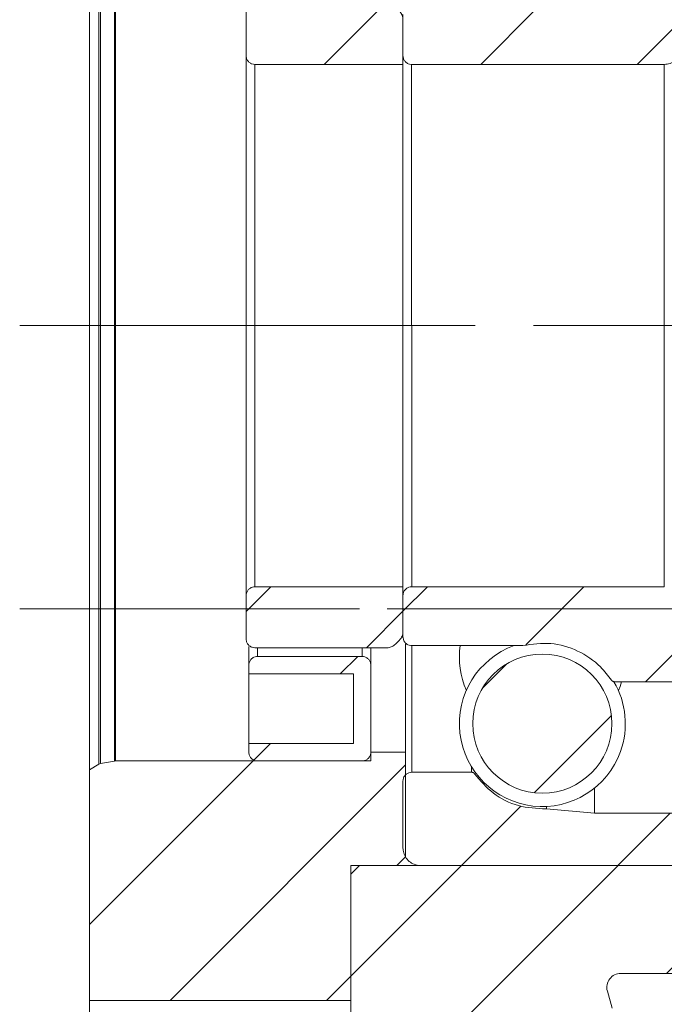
# Model space of a CAD drawing. Header units: millimetres. Extents: x 60 to 243, y 20 to 195.
# Tile 3 of 8: x 175 to 193, y 49 to 77. Entities that reach past the tile are written whole.
import ezdxf

# ---------------------------------------------------------------- set-up
doc = ezdxf.new("R2010")
doc.units = ezdxf.units.MM
doc.linetypes.add('CENTERX2', pattern=[20.32, 12.7, -2.54, 2.54, -2.54])
doc.layers.add('FORMAT', color=7, linetype='Continuous')

msp = doc.modelspace()

# ---------------------------------------------------------------- hatches: boundary and pattern name
at = {"linetype": 'Continuous', "lineweight": 0}
h = msp.add_hatch(dxfattribs=at)
h.set_pattern_fill('ANSI31', style=0)
edge = h.paths.add_edge_path(flags=0)
edge.add_line((185.553, 76.968), (185.553, 75.781))
edge.add_spline(control_points=[(185.553, 75.781), (185.553, 75.769), (185.554, 75.757), (185.556, 75.745), (185.56, 75.717), (185.569, 75.69), (185.582, 75.665), (185.595, 75.64), (185.612, 75.617), (185.632, 75.598), (185.653, 75.579), (185.677, 75.563), (185.703, 75.552), (185.728, 75.541), (185.756, 75.534), (185.784, 75.532), (185.79, 75.531), (185.797, 75.531), (185.803, 75.531)], knot_values=[0.000096, 0.000096, 0.000096, 0.000096, 0.000168, 0.000168, 0.000168, 0.000336, 0.000336, 0.000336, 0.000504, 0.000504, 0.000504, 0.000672, 0.000672, 0.000672, 0.000839, 0.000839, 0.000839, 0.000877, 0.000877, 0.000877, 0.000877], weights=[1, 1, 1, 1, 1, 1, 1, 1, 1, 1, 1, 1, 1, 1, 1, 1, 1, 1, 1], degree=3, periodic=0)
edge.add_line((185.803, 75.531), (193.053, 75.531))
edge.add_spline(control_points=[(193.053, 75.531), (193.109, 75.531), (193.166, 75.541), (193.219, 75.559), (193.271, 75.578), (193.322, 75.606), (193.365, 75.641), (193.409, 75.676), (193.447, 75.719), (193.477, 75.766), (193.507, 75.814), (193.529, 75.867), (193.541, 75.921), (193.549, 75.957), (193.553, 75.994), (193.553, 76.031)], knot_values=[0, 0, 0, 0, 0.000336, 0.000336, 0.000336, 0.000672, 0.000672, 0.000672, 0.001007, 0.001007, 0.001007, 0.001343, 0.001343, 0.001343, 0.001564, 0.001564, 0.001564, 0.001564], weights=[1, 1, 1, 1, 1, 1, 1, 1, 1, 1, 1, 1, 1, 1, 1, 1], degree=3, periodic=0)
edge.add_line((193.553, 76.031), (193.553, 78.006))
edge.add_spline(control_points=[(193.553, 78.006), (193.553, 78.016), (193.553, 78.026), (193.551, 78.035), (193.548, 78.063), (193.54, 78.09), (193.528, 78.116), (193.516, 78.141), (193.499, 78.164), (193.479, 78.184), (193.459, 78.204), (193.436, 78.22), (193.41, 78.232), (193.385, 78.244), (193.357, 78.252), (193.329, 78.255), (193.321, 78.256), (193.312, 78.256), (193.303, 78.256)], knot_values=[0.000782, 0.000782, 0.000782, 0.000782, 0.000839, 0.000839, 0.000839, 0.001007, 0.001007, 0.001007, 0.001175, 0.001175, 0.001175, 0.001343, 0.001343, 0.001343, 0.001511, 0.001511, 0.001511, 0.001563, 0.001563, 0.001563, 0.001563], weights=[1, 1, 1, 1, 1, 1, 1, 1, 1, 1, 1, 1, 1, 1, 1, 1, 1, 1, 1], degree=3, periodic=0)
edge.add_line((193.303, 78.256), (191.618, 78.256))
edge.add_spline(control_points=[(191.618, 78.256), (191.607, 78.256), (191.596, 78.254), (191.585, 78.251), (191.575, 78.247), (191.565, 78.241), (191.556, 78.234), (191.548, 78.228), (191.541, 78.22), (191.535, 78.212)], knot_values=[0, 0, 0, 0, 0.000067, 0.000067, 0.000067, 0.000134, 0.000134, 0.000134, 0.000196, 0.000196, 0.000196, 0.000196], weights=[1, 1, 1, 1, 1, 1, 1, 1, 1, 1], degree=3, periodic=0)
edge.add_spline(control_points=[(191.535, 78.212), (191.388, 77.99), (191.2, 77.79), (190.987, 77.63), (190.774, 77.469), (190.531, 77.343), (190.277, 77.262), (190.023, 77.181), (189.751, 77.143), (189.485, 77.151), (189.321, 77.155), (189.156, 77.177), (188.996, 77.216)], knot_values=[0, 0, 0, 0, 0.001599, 0.001599, 0.001599, 0.003198, 0.003198, 0.003198, 0.004797, 0.004797, 0.004797, 0.005774, 0.005774, 0.005774, 0.005774], weights=[1, 1, 1, 1, 1, 1, 1, 1, 1, 1, 1, 1, 1], degree=3, periodic=0)
edge.add_spline(control_points=[(188.996, 77.216), (188.989, 77.218), (188.981, 77.219), (188.973, 77.219)], knot_values=[0, 0, 0, 0, 0.000047, 0.000047, 0.000047, 0.000047], weights=[1, 1, 1, 1], degree=3, periodic=0)
edge.add_line((188.973, 77.219), (185.803, 77.218))
edge.add_spline(control_points=[(185.803, 77.218), (185.775, 77.218), (185.747, 77.214), (185.72, 77.204), (185.694, 77.195), (185.669, 77.181), (185.647, 77.164), (185.625, 77.146), (185.606, 77.125), (185.591, 77.101), (185.576, 77.077), (185.565, 77.051), (185.559, 77.023), (185.555, 77.005), (185.553, 76.987), (185.553, 76.968)], knot_values=[0, 0, 0, 0, 0.000168, 0.000168, 0.000168, 0.000336, 0.000336, 0.000336, 0.000504, 0.000504, 0.000504, 0.000672, 0.000672, 0.000672, 0.000782, 0.000782, 0.000782, 0.000782], weights=[1, 1, 1, 1, 1, 1, 1, 1, 1, 1, 1, 1, 1, 1, 1, 1], degree=3, periodic=0)
h = msp.add_hatch(dxfattribs=at)
h.set_pattern_fill('ANSI31', style=0)
edge = h.paths.add_edge_path(flags=0)
edge.add_spline(control_points=[(181.053, 75.781), (181.053, 75.762), (181.055, 75.744), (181.059, 75.726), (181.065, 75.698), (181.076, 75.672), (181.091, 75.648), (181.106, 75.624), (181.125, 75.603), (181.147, 75.585), (181.169, 75.568), (181.194, 75.554), (181.221, 75.545), (181.247, 75.536), (181.275, 75.531), (181.303, 75.531)], knot_values=[0.000791, 0.000791, 0.000791, 0.000791, 0.000903, 0.000903, 0.000903, 0.001073, 0.001073, 0.001073, 0.001243, 0.001243, 0.001243, 0.001414, 0.001414, 0.001414, 0.001583, 0.001583, 0.001583, 0.001583], weights=[1, 1, 1, 1, 1, 1, 1, 1, 1, 1, 1, 1, 1, 1, 1, 1], degree=3, periodic=0)
edge.add_line((181.303, 75.531), (185.553, 75.531))
edge.add_line((185.553, 75.531), (185.553, 76.814))
edge.add_spline(control_points=[(185.553, 76.814), (185.553, 76.827), (185.552, 76.84), (185.551, 76.853), (185.547, 76.892), (185.535, 76.931), (185.519, 76.966), (185.502, 77.001), (185.478, 77.034), (185.451, 77.062)], knot_values=[0.000661, 0.000661, 0.000661, 0.000661, 0.000739, 0.000739, 0.000739, 0.000976, 0.000976, 0.000976, 0.001214, 0.001214, 0.001214, 0.001214], weights=[1, 1, 1, 1, 1, 1, 1, 1, 1, 1], degree=3, periodic=0)
edge.add_spline(control_points=[(185.451, 77.062), (185.412, 77.101), (185.373, 77.139), (185.334, 77.178)], knot_values=[0.095273, 0.095273, 0.095273, 0.095273, 0.095603, 0.095603, 0.095603, 0.095603], weights=[1, 1, 1, 1], degree=3, periodic=0)
edge.add_spline(control_points=[(185.334, 77.178), (185.325, 77.187), (185.315, 77.196), (185.305, 77.204), (185.274, 77.229), (185.239, 77.248), (185.202, 77.261), (185.165, 77.274), (185.126, 77.281), (185.086, 77.281)], knot_values=[0.000318, 0.000318, 0.000318, 0.000318, 0.000394, 0.000394, 0.000394, 0.000627, 0.000627, 0.000627, 0.000859, 0.000859, 0.000859, 0.000859], weights=[1, 1, 1, 1, 1, 1, 1, 1, 1, 1], degree=3, periodic=0)
edge.add_line((185.086, 77.281), (181.303, 77.281))
edge.add_spline(control_points=[(181.303, 77.281), (181.294, 77.281), (181.285, 77.28), (181.277, 77.279), (181.249, 77.276), (181.221, 77.269), (181.196, 77.257), (181.171, 77.245), (181.147, 77.228), (181.127, 77.208), (181.107, 77.189), (181.091, 77.165), (181.078, 77.14), (181.066, 77.115), (181.058, 77.087), (181.055, 77.06), (181.054, 77.05), (181.053, 77.04), (181.053, 77.031)], knot_values=[0, 0, 0, 0, 0.000053, 0.000053, 0.000053, 0.000223, 0.000223, 0.000223, 0.000393, 0.000393, 0.000393, 0.000563, 0.000563, 0.000563, 0.000733, 0.000733, 0.000733, 0.000791, 0.000791, 0.000791, 0.000791], weights=[1, 1, 1, 1, 1, 1, 1, 1, 1, 1, 1, 1, 1, 1, 1, 1, 1, 1, 1], degree=3, periodic=0)
edge.add_line((181.053, 77.031), (181.053, 75.781))
h = msp.add_hatch(dxfattribs=at)
h.set_pattern_fill('ANSI31', style=0)
edge = h.paths.add_edge_path(flags=0)
edge.add_spline(control_points=[(181.304, 60.531), (181.295, 60.531), (181.286, 60.53), (181.277, 60.529), (181.25, 60.526), (181.222, 60.519), (181.197, 60.507), (181.171, 60.495), (181.148, 60.478), (181.128, 60.458), (181.108, 60.439), (181.091, 60.415), (181.079, 60.39), (181.067, 60.365), (181.059, 60.337), (181.056, 60.31), (181.054, 60.3), (181.054, 60.29), (181.054, 60.281)], knot_values=[0, 0, 0, 0, 0.000053, 0.000053, 0.000053, 0.000223, 0.000223, 0.000223, 0.000393, 0.000393, 0.000393, 0.000563, 0.000563, 0.000563, 0.000733, 0.000733, 0.000733, 0.000791, 0.000791, 0.000791, 0.000791], weights=[1, 1, 1, 1, 1, 1, 1, 1, 1, 1, 1, 1, 1, 1, 1, 1, 1, 1, 1], degree=3, periodic=0)
edge.add_line((181.054, 60.281), (181.054, 59.031))
edge.add_spline(control_points=[(181.054, 59.031), (181.054, 59.012), (181.056, 58.994), (181.06, 58.976), (181.066, 58.948), (181.077, 58.922), (181.092, 58.898), (181.107, 58.874), (181.126, 58.853), (181.148, 58.835), (181.17, 58.818), (181.195, 58.804), (181.221, 58.795), (181.248, 58.786), (181.276, 58.781), (181.304, 58.781)], knot_values=[0.000791, 0.000791, 0.000791, 0.000791, 0.000903, 0.000903, 0.000903, 0.001073, 0.001073, 0.001073, 0.001243, 0.001243, 0.001243, 0.001414, 0.001414, 0.001414, 0.001583, 0.001583, 0.001583, 0.001583], weights=[1, 1, 1, 1, 1, 1, 1, 1, 1, 1, 1, 1, 1, 1, 1, 1], degree=3, periodic=0)
edge.add_line((181.304, 58.781), (185.087, 58.781))
edge.add_spline(control_points=[(185.087, 58.781), (185.1, 58.781), (185.113, 58.782), (185.126, 58.783), (185.165, 58.787), (185.204, 58.798), (185.239, 58.815), (185.274, 58.832), (185.307, 58.856), (185.335, 58.883)], knot_values=[-0.00032, -0.00032, -0.00032, -0.00032, -0.000243, -0.000243, -0.000243, -0.000006, -0.000006, -0.000006, 0.000231, 0.000231, 0.000231, 0.000231], weights=[1, 1, 1, 1, 1, 1, 1, 1, 1, 1], degree=3, periodic=0)
edge.add_spline(control_points=[(185.335, 58.883), (185.374, 58.922), (185.412, 58.961), (185.451, 59)], knot_values=[0.043909, 0.043909, 0.043909, 0.043909, 0.044239, 0.044239, 0.044239, 0.044239], weights=[1, 1, 1, 1], degree=3, periodic=0)
edge.add_spline(control_points=[(185.451, 59), (185.47, 59.018), (185.486, 59.039), (185.5, 59.061), (185.521, 59.094), (185.536, 59.131), (185.545, 59.169), (185.551, 59.195), (185.554, 59.221), (185.554, 59.248)], knot_values=[0, 0, 0, 0, 0.000155, 0.000155, 0.000155, 0.000392, 0.000392, 0.000392, 0.000551, 0.000551, 0.000551, 0.000551], weights=[1, 1, 1, 1, 1, 1, 1, 1, 1, 1], degree=3, periodic=0)
edge.add_line((185.554, 59.248), (185.554, 60.531))
edge.add_line((185.554, 60.531), (181.304, 60.531))
h = msp.add_hatch(dxfattribs=at)
h.set_pattern_fill('ANSI31', style=0)
edge = h.paths.add_edge_path(flags=0)
edge.add_line((193.054, 60.531), (185.804, 60.531))
edge.add_spline(control_points=[(185.804, 60.531), (185.776, 60.531), (185.748, 60.526), (185.721, 60.517), (185.695, 60.508), (185.67, 60.494), (185.648, 60.476), (185.626, 60.459), (185.607, 60.437), (185.592, 60.413), (185.577, 60.39), (185.566, 60.363), (185.56, 60.336), (185.556, 60.318), (185.554, 60.299), (185.554, 60.281)], knot_values=[0, 0, 0, 0, 0.000168, 0.000168, 0.000168, 0.000336, 0.000336, 0.000336, 0.000504, 0.000504, 0.000504, 0.000672, 0.000672, 0.000672, 0.000782, 0.000782, 0.000782, 0.000782], weights=[1, 1, 1, 1, 1, 1, 1, 1, 1, 1, 1, 1, 1, 1, 1, 1], degree=3, periodic=0)
edge.add_line((185.554, 60.281), (185.554, 59.093))
edge.add_spline(control_points=[(185.554, 59.093), (185.554, 59.084), (185.554, 59.074), (185.556, 59.065), (185.559, 59.037), (185.567, 59.009), (185.579, 58.984), (185.591, 58.959), (185.608, 58.935), (185.628, 58.916), (185.648, 58.896), (185.671, 58.88), (185.697, 58.868), (185.722, 58.856), (185.75, 58.848), (185.778, 58.845), (185.786, 58.844), (185.795, 58.843), (185.804, 58.843)], knot_values=[0.000782, 0.000782, 0.000782, 0.000782, 0.000839, 0.000839, 0.000839, 0.001007, 0.001007, 0.001007, 0.001175, 0.001175, 0.001175, 0.001343, 0.001343, 0.001343, 0.001511, 0.001511, 0.001511, 0.001563, 0.001563, 0.001563, 0.001563], weights=[1, 1, 1, 1, 1, 1, 1, 1, 1, 1, 1, 1, 1, 1, 1, 1, 1, 1, 1], degree=3, periodic=0)
edge.add_line((185.804, 58.843), (188.974, 58.844))
edge.add_spline(control_points=[(188.974, 58.844), (188.982, 58.844), (188.99, 58.844), (188.997, 58.846)], knot_values=[0, 0, 0, 0, 0.000047, 0.000047, 0.000047, 0.000047], weights=[1, 1, 1, 1], degree=3, periodic=0)
edge.add_spline(control_points=[(188.997, 58.846), (189.256, 58.909), (189.53, 58.927), (189.795, 58.9), (190.06, 58.873), (190.324, 58.8), (190.565, 58.687), (190.807, 58.574), (191.032, 58.417), (191.222, 58.23), (191.339, 58.115), (191.445, 57.987), (191.536, 57.851)], knot_values=[0, 0, 0, 0, 0.001599, 0.001599, 0.001599, 0.003198, 0.003198, 0.003198, 0.004797, 0.004797, 0.004797, 0.005774, 0.005774, 0.005774, 0.005774], weights=[1, 1, 1, 1, 1, 1, 1, 1, 1, 1, 1, 1, 1], degree=3, periodic=0)
edge.add_spline(control_points=[(191.536, 57.851), (191.542, 57.841), (191.55, 57.833), (191.559, 57.826), (191.568, 57.82), (191.578, 57.814), (191.589, 57.811), (191.599, 57.808), (191.609, 57.806), (191.619, 57.806)], knot_values=[0, 0, 0, 0, 0.000067, 0.000067, 0.000067, 0.000134, 0.000134, 0.000134, 0.000196, 0.000196, 0.000196, 0.000196], weights=[1, 1, 1, 1, 1, 1, 1, 1, 1, 1], degree=3, periodic=0)
edge.add_line((191.619, 57.806), (193.304, 57.806))
edge.add_spline(control_points=[(193.304, 57.806), (193.332, 57.806), (193.36, 57.811), (193.387, 57.82), (193.413, 57.83), (193.438, 57.843), (193.46, 57.861), (193.482, 57.878), (193.501, 57.9), (193.516, 57.924), (193.531, 57.947), (193.542, 57.974), (193.548, 58.001), (193.552, 58.019), (193.554, 58.038), (193.554, 58.056)], knot_values=[0, 0, 0, 0, 0.000168, 0.000168, 0.000168, 0.000336, 0.000336, 0.000336, 0.000504, 0.000504, 0.000504, 0.000672, 0.000672, 0.000672, 0.000782, 0.000782, 0.000782, 0.000782], weights=[1, 1, 1, 1, 1, 1, 1, 1, 1, 1, 1, 1, 1, 1, 1, 1], degree=3, periodic=0)
edge.add_line((193.554, 58.056), (193.554, 60.031))
edge.add_spline(control_points=[(193.554, 60.031), (193.554, 60.07), (193.549, 60.109), (193.54, 60.147), (193.527, 60.201), (193.505, 60.254), (193.475, 60.301), (193.444, 60.349), (193.405, 60.391), (193.361, 60.425), (193.317, 60.46), (193.267, 60.487), (193.214, 60.505), (193.162, 60.522), (193.108, 60.531), (193.054, 60.531)], knot_values=[0.000103, 0.000103, 0.000103, 0.000103, 0.000336, 0.000336, 0.000336, 0.000672, 0.000672, 0.000672, 0.001007, 0.001007, 0.001007, 0.001343, 0.001343, 0.001343, 0.001666, 0.001666, 0.001666, 0.001666], weights=[1, 1, 1, 1, 1, 1, 1, 1, 1, 1, 1, 1, 1, 1, 1, 1], degree=3, periodic=0)
h = msp.add_hatch(dxfattribs=at)
h.set_pattern_fill('ANSI31', style=0)
edge = h.paths.add_edge_path(flags=0)
edge.add_line((181.129, 58.281), (181.129, 58.031))
edge.add_line((181.129, 58.031), (184.129, 58.031))
edge.add_line((184.129, 58.031), (184.129, 56.031))
edge.add_line((184.129, 56.031), (181.129, 56.031))
edge.add_line((181.129, 56.031), (181.129, 55.781))
edge.add_spline(control_points=[(181.129, 55.781), (181.129, 55.762), (181.131, 55.744), (181.135, 55.726), (181.141, 55.698), (181.152, 55.672), (181.167, 55.648), (181.182, 55.624), (181.201, 55.603), (181.223, 55.585), (181.245, 55.568), (181.27, 55.554), (181.296, 55.545), (181.323, 55.536), (181.351, 55.531), (181.379, 55.531)], knot_values=[0.000791, 0.000791, 0.000791, 0.000791, 0.000903, 0.000903, 0.000903, 0.001073, 0.001073, 0.001073, 0.001243, 0.001243, 0.001243, 0.001414, 0.001414, 0.001414, 0.001583, 0.001583, 0.001583, 0.001583], weights=[1, 1, 1, 1, 1, 1, 1, 1, 1, 1, 1, 1, 1, 1, 1, 1], degree=3, periodic=0)
edge.add_line((181.379, 55.531), (184.379, 55.531))
edge.add_spline(control_points=[(184.379, 55.531), (184.388, 55.531), (184.397, 55.531), (184.405, 55.532), (184.433, 55.535), (184.461, 55.543), (184.486, 55.555), (184.512, 55.567), (184.535, 55.583), (184.555, 55.603), (184.575, 55.623), (184.592, 55.646), (184.604, 55.671), (184.616, 55.697), (184.624, 55.724), (184.627, 55.752), (184.628, 55.762), (184.629, 55.771), (184.629, 55.781)], knot_values=[0, 0, 0, 0, 0.000053, 0.000053, 0.000053, 0.000223, 0.000223, 0.000223, 0.000393, 0.000393, 0.000393, 0.000563, 0.000563, 0.000563, 0.000733, 0.000733, 0.000733, 0.000791, 0.000791, 0.000791, 0.000791], weights=[1, 1, 1, 1, 1, 1, 1, 1, 1, 1, 1, 1, 1, 1, 1, 1, 1, 1, 1], degree=3, periodic=0)
edge.add_line((184.629, 55.781), (184.629, 58.281))
edge.add_spline(control_points=[(184.629, 58.281), (184.629, 58.299), (184.627, 58.318), (184.623, 58.336), (184.617, 58.363), (184.606, 58.39), (184.591, 58.413), (184.576, 58.437), (184.557, 58.459), (184.535, 58.476), (184.513, 58.494), (184.488, 58.508), (184.462, 58.517), (184.435, 58.526), (184.407, 58.531), (184.379, 58.531)], knot_values=[0.000791, 0.000791, 0.000791, 0.000791, 0.000903, 0.000903, 0.000903, 0.001073, 0.001073, 0.001073, 0.001243, 0.001243, 0.001243, 0.001414, 0.001414, 0.001414, 0.001583, 0.001583, 0.001583, 0.001583], weights=[1, 1, 1, 1, 1, 1, 1, 1, 1, 1, 1, 1, 1, 1, 1, 1], degree=3, periodic=0)
edge.add_line((184.379, 58.531), (181.379, 58.531))
edge.add_spline(control_points=[(181.379, 58.531), (181.37, 58.531), (181.361, 58.53), (181.353, 58.529), (181.325, 58.526), (181.297, 58.519), (181.272, 58.507), (181.246, 58.495), (181.223, 58.478), (181.203, 58.458), (181.183, 58.439), (181.166, 58.415), (181.154, 58.39), (181.142, 58.365), (181.134, 58.337), (181.131, 58.31), (181.129, 58.3), (181.129, 58.29), (181.129, 58.281)], knot_values=[0, 0, 0, 0, 0.000053, 0.000053, 0.000053, 0.000223, 0.000223, 0.000223, 0.000393, 0.000393, 0.000393, 0.000563, 0.000563, 0.000563, 0.000733, 0.000733, 0.000733, 0.000791, 0.000791, 0.000791, 0.000791], weights=[1, 1, 1, 1, 1, 1, 1, 1, 1, 1, 1, 1, 1, 1, 1, 1, 1, 1, 1], degree=3, periodic=0)
h = msp.add_hatch(dxfattribs=at)
h.set_pattern_fill('ANSI31', style=0)
edge = h.paths.add_edge_path(flags=0)
edge.add_arc((189.554, 56.603), 1.997, 0, 360)
h = msp.add_hatch(dxfattribs=at)
h.set_pattern_fill('ANSI31', style=0)
edge = h.paths.add_edge_path(flags=0)
edge.add_line((176.554, 48.655), (184.054, 48.656))
edge.add_line((184.054, 48.656), (184.054, 52.531))
edge.add_line((184.054, 52.531), (185.379, 52.531))
edge.add_spline(control_points=[(185.379, 52.531), (185.463, 52.614), (185.546, 52.698), (185.629, 52.781)], knot_values=[0.074401, 0.074401, 0.074401, 0.074401, 0.075109, 0.075109, 0.075109, 0.075109], weights=[1, 1, 1, 1], degree=3, periodic=0)
edge.add_line((185.629, 52.781), (185.629, 55.781))
edge.add_line((185.629, 55.781), (184.629, 55.781))
edge.add_line((184.629, 55.781), (184.629, 55.531))
edge.add_line((184.629, 55.531), (177.304, 55.531))
edge.add_spline(control_points=[(177.304, 55.531), (177.295, 55.531), (177.286, 55.53), (177.277, 55.528)], knot_values=[0, 0, 0, 0, 0.000054, 0.000054, 0.000054, 0.000054], weights=[1, 1, 1, 1], degree=3, periodic=0)
edge.add_spline(control_points=[(177.277, 55.528), (177.143, 55.504), (177.009, 55.48), (176.875, 55.455)], knot_values=[0, 0, 0, 0, 0.000818, 0.000818, 0.000818, 0.000818], weights=[1, 1, 1, 1], degree=3, periodic=0)
edge.add_spline(control_points=[(176.875, 55.455), (176.858, 55.452), (176.841, 55.446), (176.826, 55.438)], knot_values=[0, 0, 0, 0, 0.000103, 0.000103, 0.000103, 0.000103], weights=[1, 1, 1, 1], degree=3, periodic=0)
edge.add_spline(control_points=[(176.826, 55.438), (176.736, 55.385), (176.645, 55.333), (176.554, 55.28)], knot_values=[0, 0, 0, 0, 0.000629, 0.000629, 0.000629, 0.000629], weights=[1, 1, 1, 1], degree=3, periodic=0)
edge.add_line((176.554, 55.28), (176.554, 48.655))
h = msp.add_hatch(dxfattribs=at)
h.set_pattern_fill('ANSI31', style=0)
edge = h.paths.add_edge_path(flags=0)
edge.add_spline(control_points=[(193.904, 49.431), (194.038, 49.381), (194.171, 49.331), (194.304, 49.281)], knot_values=[0, 0, 0, 0, 0.000855, 0.000855, 0.000855, 0.000855], weights=[1, 1, 1, 1], degree=3, periodic=0)
edge.add_line((194.304, 49.281), (207.304, 49.282))
edge.add_spline(control_points=[(207.304, 49.282), (207.388, 49.365), (207.471, 49.449), (207.554, 49.532)], knot_values=[0.090001, 0.090001, 0.090001, 0.090001, 0.090708, 0.090708, 0.090708, 0.090708], weights=[1, 1, 1, 1], degree=3, periodic=0)
edge.add_line((207.554, 49.532), (207.554, 55.282))
edge.add_spline(control_points=[(207.554, 55.282), (207.471, 55.365), (207.387, 55.449), (207.304, 55.532)], knot_values=[0.061202, 0.061202, 0.061202, 0.061202, 0.061909, 0.061909, 0.061909, 0.061909], weights=[1, 1, 1, 1], degree=3, periodic=0)
edge.add_line((207.304, 55.532), (202.054, 55.532))
edge.add_line((202.054, 55.532), (202.054, 55.782))
edge.add_line((202.054, 55.782), (201.804, 55.782))
edge.add_spline(control_points=[(201.804, 55.782), (201.721, 55.698), (201.637, 55.615), (201.554, 55.532)], knot_values=[0.129895, 0.129895, 0.129895, 0.129895, 0.1306, 0.1306, 0.1306, 0.1306], weights=[1, 1, 1, 1], degree=3, periodic=0)
edge.add_line((201.554, 55.532), (201.554, 52.532))
edge.add_line((201.554, 52.532), (201.552, 52.532))
edge.add_spline(control_points=[(201.552, 52.532), (201.553, 52.518), (201.553, 52.505), (201.554, 52.492)], knot_values=[0.149733, 0.149733, 0.149733, 0.149733, 0.149812, 0.149812, 0.149812, 0.149812], weights=[1, 1, 1, 1], degree=3, periodic=0)
edge.add_spline(control_points=[(201.554, 52.492), (201.555, 52.481), (201.554, 52.469), (201.553, 52.458), (201.55, 52.436), (201.544, 52.414), (201.534, 52.394), (201.524, 52.374), (201.511, 52.355), (201.495, 52.339), (201.479, 52.323), (201.46, 52.31), (201.44, 52.301), (201.419, 52.291), (201.397, 52.285), (201.375, 52.283), (201.353, 52.28), (201.33, 52.282), (201.308, 52.287), (201.286, 52.292), (201.265, 52.301), (201.246, 52.313), (201.227, 52.325), (201.21, 52.341), (201.197, 52.358)], knot_values=[0.000973, 0.000973, 0.000973, 0.000973, 0.001041, 0.001041, 0.001041, 0.001176, 0.001176, 0.001176, 0.001312, 0.001312, 0.001312, 0.001447, 0.001447, 0.001447, 0.001582, 0.001582, 0.001582, 0.001717, 0.001717, 0.001717, 0.001853, 0.001853, 0.001853, 0.001988, 0.001988, 0.001988, 0.001988], weights=[1, 1, 1, 1, 1, 1, 1, 1, 1, 1, 1, 1, 1, 1, 1, 1, 1, 1, 1, 1, 1, 1, 1, 1, 1], degree=3, periodic=0)
edge.add_spline(control_points=[(201.197, 52.358), (201.152, 52.416), (201.106, 52.474), (201.061, 52.532)], knot_values=[0.086406, 0.086406, 0.086406, 0.086406, 0.086845, 0.086845, 0.086845, 0.086845], weights=[1, 1, 1, 1], degree=3, periodic=0)
edge.add_line((201.061, 52.532), (184.304, 52.531))
edge.add_spline(control_points=[(184.304, 52.531), (184.221, 52.447), (184.138, 52.364), (184.054, 52.281)], knot_values=[0.163568, 0.163568, 0.163568, 0.163568, 0.164269, 0.164269, 0.164269, 0.164269], weights=[1, 1, 1, 1], degree=3, periodic=0)
edge.add_line((184.054, 52.281), (184.054, 47.281))
edge.add_spline(control_points=[(184.054, 47.281), (184.138, 47.197), (184.221, 47.114), (184.304, 47.031)], knot_values=[0.014407, 0.014407, 0.014407, 0.014407, 0.015114, 0.015114, 0.015114, 0.015114], weights=[1, 1, 1, 1], degree=3, periodic=0)
edge.add_line((184.304, 47.031), (191.554, 47.031))
edge.add_line((191.554, 47.031), (191.554, 48.431))
edge.add_spline(control_points=[(191.554, 48.431), (191.509, 48.596), (191.464, 48.761), (191.419, 48.925)], knot_values=[0.054722, 0.054722, 0.054722, 0.054722, 0.055747, 0.055747, 0.055747, 0.055747], weights=[1, 1, 1, 1], degree=3, periodic=0)
edge.add_spline(control_points=[(191.419, 48.925), (191.407, 48.967), (191.403, 49.011), (191.405, 49.054), (191.408, 49.099), (191.418, 49.143), (191.435, 49.185), (191.452, 49.226), (191.477, 49.265), (191.507, 49.298), (191.537, 49.332), (191.573, 49.36), (191.612, 49.382), (191.651, 49.403), (191.695, 49.418), (191.739, 49.426), (191.76, 49.429), (191.782, 49.431), (191.804, 49.431)], knot_values=[0.001084, 0.001084, 0.001084, 0.001084, 0.001343, 0.001343, 0.001343, 0.001612, 0.001612, 0.001612, 0.00188, 0.00188, 0.00188, 0.002149, 0.002149, 0.002149, 0.002418, 0.002418, 0.002418, 0.002548, 0.002548, 0.002548, 0.002548], weights=[1, 1, 1, 1, 1, 1, 1, 1, 1, 1, 1, 1, 1, 1, 1, 1, 1, 1, 1], degree=3, periodic=0)
edge.add_line((191.804, 49.431), (193.904, 49.431))
h = msp.add_hatch(dxfattribs=at)
h.set_pattern_fill('ANSI31', style=0)
edge = h.paths.add_edge_path(flags=0)
edge.add_line((186.054, 52.531), (193.304, 52.531))
edge.add_spline(control_points=[(193.304, 52.531), (193.332, 52.531), (193.36, 52.536), (193.387, 52.545), (193.413, 52.555), (193.438, 52.568), (193.46, 52.586), (193.482, 52.603), (193.501, 52.625), (193.516, 52.649), (193.531, 52.672), (193.542, 52.699), (193.548, 52.726), (193.552, 52.744), (193.554, 52.763), (193.554, 52.781)], knot_values=[0, 0, 0, 0, 0.000168, 0.000168, 0.000168, 0.000336, 0.000336, 0.000336, 0.000504, 0.000504, 0.000504, 0.000672, 0.000672, 0.000672, 0.000782, 0.000782, 0.000782, 0.000782], weights=[1, 1, 1, 1, 1, 1, 1, 1, 1, 1, 1, 1, 1, 1, 1, 1], degree=3, periodic=0)
edge.add_line((193.554, 52.781), (193.554, 53.781))
edge.add_spline(control_points=[(193.554, 53.781), (193.554, 53.791), (193.554, 53.801), (193.552, 53.81), (193.549, 53.838), (193.541, 53.865), (193.529, 53.891), (193.517, 53.916), (193.5, 53.939), (193.48, 53.959), (193.46, 53.979), (193.437, 53.995), (193.411, 54.007), (193.386, 54.019), (193.358, 54.027), (193.33, 54.03), (193.322, 54.031), (193.313, 54.031), (193.304, 54.031)], knot_values=[0.000782, 0.000782, 0.000782, 0.000782, 0.000839, 0.000839, 0.000839, 0.001007, 0.001007, 0.001007, 0.001175, 0.001175, 0.001175, 0.001343, 0.001343, 0.001343, 0.001511, 0.001511, 0.001511, 0.001563, 0.001563, 0.001563, 0.001563], weights=[1, 1, 1, 1, 1, 1, 1, 1, 1, 1, 1, 1, 1, 1, 1, 1, 1, 1, 1], degree=3, periodic=0)
edge.add_line((193.304, 54.031), (191.054, 54.031))
edge.add_spline(control_points=[(191.054, 54.031), (190.594, 54.071), (190.133, 54.112), (189.673, 54.152)], knot_values=[0, 0, 0, 0, 0.002773, 0.002773, 0.002773, 0.002773], weights=[1, 1, 1, 1], degree=3, periodic=0)
edge.add_spline(control_points=[(189.673, 54.152), (189.669, 54.152), (189.664, 54.152), (189.66, 54.152)], knot_values=[0, 0, 0, 0, 0.000027, 0.000027, 0.000027, 0.000027], weights=[1, 1, 1, 1], degree=3, periodic=0)
edge.add_spline(control_points=[(189.66, 54.152), (189.394, 54.14), (189.122, 54.174), (188.867, 54.251), (188.611, 54.328), (188.366, 54.45), (188.151, 54.607), (187.941, 54.76), (187.754, 54.951), (187.605, 55.163)], knot_values=[0, 0, 0, 0, 0.001599, 0.001599, 0.001599, 0.003198, 0.003198, 0.003198, 0.004756, 0.004756, 0.004756, 0.004756], weights=[1, 1, 1, 1, 1, 1, 1, 1, 1, 1], degree=3, periodic=0)
edge.add_spline(control_points=[(187.605, 55.163), (187.598, 55.173), (187.59, 55.181), (187.581, 55.187), (187.572, 55.194), (187.562, 55.199), (187.551, 55.202), (187.542, 55.205), (187.532, 55.206), (187.523, 55.206)], knot_values=[0, 0, 0, 0, 0.000067, 0.000067, 0.000067, 0.000134, 0.000134, 0.000134, 0.000191, 0.000191, 0.000191, 0.000191], weights=[1, 1, 1, 1, 1, 1, 1, 1, 1, 1], degree=3, periodic=0)
edge.add_line((187.523, 55.206), (185.804, 55.206))
edge.add_spline(control_points=[(185.804, 55.206), (185.776, 55.206), (185.748, 55.201), (185.721, 55.192), (185.695, 55.183), (185.67, 55.169), (185.648, 55.151), (185.626, 55.134), (185.607, 55.112), (185.592, 55.088), (185.577, 55.065), (185.566, 55.038), (185.56, 55.011), (185.556, 54.993), (185.554, 54.974), (185.554, 54.956)], knot_values=[0, 0, 0, 0, 0.000168, 0.000168, 0.000168, 0.000336, 0.000336, 0.000336, 0.000504, 0.000504, 0.000504, 0.000672, 0.000672, 0.000672, 0.000782, 0.000782, 0.000782, 0.000782], weights=[1, 1, 1, 1, 1, 1, 1, 1, 1, 1, 1, 1, 1, 1, 1, 1], degree=3, periodic=0)
edge.add_line((185.554, 54.956), (185.554, 53.031))
edge.add_spline(control_points=[(185.554, 53.031), (185.554, 53.012), (185.555, 52.992), (185.558, 52.973), (185.564, 52.918), (185.58, 52.862), (185.605, 52.812), (185.629, 52.762), (185.663, 52.715), (185.702, 52.676), (185.742, 52.636), (185.789, 52.603), (185.84, 52.579), (185.89, 52.555), (185.946, 52.54), (186.002, 52.534), (186.019, 52.532), (186.037, 52.531), (186.054, 52.531)], knot_values=[0.001564, 0.001564, 0.001564, 0.001564, 0.001679, 0.001679, 0.001679, 0.002015, 0.002015, 0.002015, 0.00235, 0.00235, 0.00235, 0.002686, 0.002686, 0.002686, 0.003022, 0.003022, 0.003022, 0.003126, 0.003126, 0.003126, 0.003126], weights=[1, 1, 1, 1, 1, 1, 1, 1, 1, 1, 1, 1, 1, 1, 1, 1, 1, 1, 1], degree=3, periodic=0)

# ---------------------------------------------------------------- linework, layer by layer
at = {"color": 7, "linetype": 'Continuous', "lineweight": 15}
for p, q in [((176.553, 80.78), (176.554, 55.28)), ((176.825, 80.623), (176.826, 55.438)), ((176.874, 80.605), (176.875, 55.455)), ((177.276, 80.533), (177.277, 55.528)), ((177.303, 80.531), (177.304, 55.531)), ((181.053, 77.031), (181.053, 75.781)), ((185.553, 76.968), (185.553, 75.781)), ((185.553, 75.531), (185.553, 76.814)), ((181.054, 60.281), (181.053, 75.781)), ((181.303, 75.531), (181.304, 60.531)), ((181.303, 75.531), (185.553, 75.531)), ((185.553, 75.531), (185.554, 60.531)), ((185.803, 75.531), (185.804, 60.531)), ((185.803, 75.531), (193.053, 75.531)), ((193.053, 75.531), (193.054, 60.531)), ((185.554, 60.531), (181.304, 60.531)), ((185.554, 59.248), (185.554, 60.531)), ((193.054, 60.531), (185.804, 60.531)), ((181.054, 60.281), (181.054, 59.031)), ((185.554, 60.281), (185.554, 59.093)), ((181.129, 58.281), (181.129, 58.82)), ((185.451, 59), (185.335, 58.883)), ((185.629, 58.896), (185.629, 55.781)), ((185.804, 58.843), (188.974, 58.844)), ((188.974, 58.844), (188.997, 58.846)), ((181.304, 58.781), (185.087, 58.781)), ((184.379, 58.531), (181.379, 58.531)), ((184.629, 58.781), (184.629, 58.281)), ((181.129, 58.281), (181.129, 58.031)), ((184.629, 55.781), (184.629, 58.281)), ((181.129, 58.031), (181.129, 56.031)), ((181.129, 58.031), (184.129, 58.031)), ((184.129, 58.031), (184.129, 56.031)), ((191.619, 57.806), (193.304, 57.806)), ((184.129, 56.031), (181.129, 56.031)), ((181.129, 56.031), (181.129, 55.781)), ((184.629, 55.781), (185.629, 55.781)), ((184.629, 55.531), (184.629, 55.781)), ((185.629, 52.781), (185.629, 55.781)), ((176.554, 55.28), (176.826, 55.438)), ((176.826, 55.438), (176.875, 55.455)), ((176.875, 55.455), (177.277, 55.528)), ((177.277, 55.528), (177.304, 55.531)), ((177.304, 55.531), (184.629, 55.531)), ((181.379, 55.531), (184.379, 55.531)), ((176.554, 55.28), (176.554, 48.655)), ((187.523, 55.206), (185.804, 55.206)), ((187.6, 55.169), (187.605, 55.163)), ((185.554, 54.956), (185.554, 53.031)), ((191.054, 54.754), (191.054, 54.031)), ((189.673, 54.152), (189.66, 54.152)), ((191.054, 54.031), (189.673, 54.152)), ((193.304, 54.031), (191.054, 54.031)), ((185.629, 52.781), (185.379, 52.531)), ((184.054, 52.531), (185.379, 52.531)), ((184.054, 48.656), (184.054, 52.531)), ((184.054, 52.281), (184.304, 52.531)), ((201.061, 52.532), (184.304, 52.531)), ((186.054, 52.531), (193.304, 52.531)), ((184.054, 52.281), (184.054, 47.281)), ((191.804, 49.431), (193.904, 49.431)), ((191.554, 48.431), (191.419, 48.925)), ((176.554, 48.655), (184.054, 48.656)), ((176.554, 48.655), (176.555, 39.905))]:
    msp.add_line(p, q, dxfattribs=at)
at = {"color": 8, "linetype": 'Continuous', "lineweight": 15}
for p, q in [((185.804, 58.843), (185.804, 55.206)), ((181.379, 58.781), (181.379, 58.531)), ((184.379, 58.531), (184.379, 58.781)), ((187.523, 55.36), (187.523, 55.206)), ((189.673, 54.225), (189.673, 54.152))]:
    msp.add_line(p, q, dxfattribs=at)
at = {"color": 7, "linetype": 'Continuous', "lineweight": 15, "flags": 128}
for points in [[(191.536, 57.851), (191.544, 57.841), (191.544, 57.841)], [(191.736, 57.557), (191.783, 57.673), (191.829, 57.806)]]:
    msp.add_lwpolyline(points, dxfattribs=at)
at = {"color": 7, "linetype": 'Continuous', "lineweight": 15}
msp.add_circle((189.554, 56.603), 1.997, dxfattribs=at)
for centre, radius, start, end in [((189.554, 56.603), 2.381, 109.8121, 340.3759), ((189.554, 58.51), 2.381, 171.9502, 203.604), ((188.974, 58.944), 0.1, 270.0025, 283.5216), ((191.619, 57.906), 0.1, 250.4085, 270.0025), ((189.554, 56.603), 2.381, 340.3759, 30.3581), ((177.304, 55.381), 0.15, 90.0025, 100.2278), ((189.664, 54.052), 0.1, 88.8146, 92.55), ((189.664, 54.052), 0.1, 85.0025, 87.5988), ((191.804, 49.031), 0.4, 180.0025, 184.6293)]:
    msp.add_arc(centre, radius, start, end, dxfattribs=at)
for points, knots in [([(185.451, 77.062), (185.476, 77.031), (185.526, 76.97), (185.551, 76.879), (185.553, 76.827), (185.553, 76.814)], [0, 0, 0, 0, 0.428783, 0.858075, 1, 1, 1, 1]), ([(181.303, 75.531), (181.275, 75.533), (181.219, 75.539), (181.144, 75.582), (181.087, 75.645), (181.057, 75.716), (181.054, 75.762), (181.053, 75.781)], [0, 0, 0, 0, 0.2144413, 0.4291343, 0.6438273, 0.8585216, 1, 1, 1, 1]), ([(185.553, 75.781), (185.554, 75.769), (185.555, 75.729), (185.578, 75.663), (185.629, 75.595), (185.701, 75.548), (185.762, 75.532), (185.797, 75.531), (185.803, 75.531)], [0, 0, 0, 0, 0.0923437, 0.306995, 0.5216476, 0.7362994, 0.9509514, 1, 1, 1, 1]), ([(193.053, 75.531), (193.109, 75.537), (193.222, 75.548), (193.372, 75.634), (193.485, 75.761), (193.545, 75.901), (193.551, 75.994), (193.553, 76.031)], [0, 0, 0, 0, 0.214567, 0.429261, 0.643954, 0.858648, 1, 1, 1, 1]), ([(181.054, 60.281), (181.054, 60.29), (181.056, 60.328), (181.075, 60.392), (181.125, 60.462), (181.195, 60.511), (181.258, 60.529), (181.295, 60.53), (181.304, 60.531)], [0, 0, 0, 0, 0.073889, 0.288536, 0.503184, 0.717832, 0.932479, 1, 1, 1, 1]), ([(185.804, 60.531), (185.776, 60.528), (185.72, 60.523), (185.645, 60.48), (185.588, 60.416), (185.558, 60.346), (185.555, 60.299), (185.554, 60.281)], [0, 0, 0, 0, 0.214441, 0.429135, 0.643827, 0.858521, 1, 1, 1, 1]), ([(185.554, 59.248), (185.552, 59.221), (185.548, 59.156), (185.511, 59.069), (185.468, 59.02), (185.451, 59)], [0, 0, 0, 0, 0.288457, 0.717358, 1, 1, 1, 1]), ([(185.554, 59.093), (185.554, 59.084), (185.556, 59.046), (185.575, 58.982), (185.625, 58.912), (185.695, 58.863), (185.758, 58.845), (185.795, 58.844), (185.804, 58.843)], [0, 0, 0, 0, 0.0738886, 0.2885363, 0.5031843, 0.7178318, 0.9324791, 1, 1, 1, 1]), ([(181.304, 58.781), (181.276, 58.783), (181.22, 58.789), (181.145, 58.832), (181.088, 58.895), (181.058, 58.966), (181.055, 59.012), (181.054, 59.031)], [0, 0, 0, 0, 0.214441, 0.429134, 0.643827, 0.858522, 1, 1, 1, 1]), ([(185.335, 58.883), (185.304, 58.858), (185.243, 58.808), (185.152, 58.783), (185.1, 58.781), (185.087, 58.781)], [0, 0, 0, 0, 0.428782, 0.858074, 1, 1, 1, 1]), ([(188.997, 58.846), (189.264, 58.883), (189.797, 58.958), (190.583, 58.724), (191.175, 58.327), (191.436, 57.982), (191.536, 57.851)], [0, 0, 0, 0, 0.276494, 0.553022, 0.829551, 1, 1, 1, 1]), ([(181.129, 58.281), (181.129, 58.29), (181.131, 58.328), (181.15, 58.392), (181.2, 58.462), (181.27, 58.511), (181.333, 58.529), (181.37, 58.53), (181.379, 58.531)], [0, 0, 0, 0, 0.073889, 0.288537, 0.503184, 0.717832, 0.93248, 1, 1, 1, 1]), ([(184.379, 58.531), (184.407, 58.528), (184.463, 58.523), (184.538, 58.48), (184.595, 58.416), (184.625, 58.346), (184.628, 58.299), (184.629, 58.281)], [0, 0, 0, 0, 0.2144413, 0.4291343, 0.6438273, 0.8585208, 1, 1, 1, 1]), ([(191.536, 57.851), (191.543, 57.842), (191.557, 57.825), (191.588, 57.809), (191.609, 57.807), (191.619, 57.806)], [0, 0, 0, 0, 0.341143, 0.684108, 1, 1, 1, 1]), ([(181.379, 55.531), (181.351, 55.533), (181.295, 55.539), (181.22, 55.582), (181.163, 55.645), (181.133, 55.716), (181.13, 55.762), (181.129, 55.781)], [0, 0, 0, 0, 0.214441, 0.429135, 0.643828, 0.858523, 1, 1, 1, 1]), ([(184.629, 55.781), (184.629, 55.771), (184.627, 55.734), (184.608, 55.669), (184.558, 55.6), (184.488, 55.551), (184.425, 55.532), (184.388, 55.531), (184.379, 55.531)], [0, 0, 0, 0, 0.07389, 0.288537, 0.503185, 0.717832, 0.932479, 1, 1, 1, 1]), ([(185.804, 55.206), (185.776, 55.203), (185.72, 55.198), (185.645, 55.155), (185.588, 55.091), (185.558, 55.021), (185.555, 54.974), (185.554, 54.956)], [0, 0, 0, 0, 0.214442, 0.429135, 0.643829, 0.858521, 1, 1, 1, 1]), ([(187.605, 55.163), (187.597, 55.172), (187.583, 55.189), (187.553, 55.203), (187.532, 55.205), (187.523, 55.206)], [0, 0, 0, 0, 0.349835, 0.701467, 1, 1, 1, 1]), ([(189.66, 54.152), (189.392, 54.167), (188.856, 54.197), (188.12, 54.563), (187.775, 54.965), (187.605, 55.163)], [0, 0, 0, 0, 0.336124, 0.67229, 1, 1, 1, 1]), ([(185.554, 53.031), (185.555, 53.012), (185.558, 52.936), (185.596, 52.808), (185.696, 52.669), (185.836, 52.571), (185.963, 52.534), (186.037, 52.531), (186.054, 52.531)], [0, 0, 0, 0, 0.074017, 0.288664, 0.503312, 0.71796, 0.932607, 1, 1, 1, 1]), ([(191.419, 48.925), (191.402, 48.985), (191.4, 49.047), (191.423, 49.167), (191.449, 49.225), (191.523, 49.322), (191.572, 49.362), (191.682, 49.417), (191.743, 49.431), (191.804, 49.431)], [0, 0, 0, 0, 0.25, 0.25, 0.5, 0.5, 0.75, 0.75, 1, 1, 1, 1])]:
    msp.add_open_spline(points, degree=3, knots=knots, dxfattribs=at)
at = {"layer": 'FORMAT', "color": 7, "linetype": 'CENTERX2', "lineweight": 0}
for p, q in [((184.054, 68.032), (174.554, 68.031)), ((178.804, 68.031), (174.554, 68.03)), ((181.804, 68.031), (187.629, 68.031)), ((184.054, 68.032), (186.304, 68.032)), ((189.304, 68.031), (193.554, 68.031)), ((182.054, 59.896), (174.554, 59.896)), ((184.054, 59.896), (182.054, 59.896)), ((184.054, 59.896), (184.304, 59.896)), ((197.798, 59.897), (184.304, 59.896))]:
    msp.add_line(p, q, dxfattribs=at)

doc.saveas('drawing.dxf')
